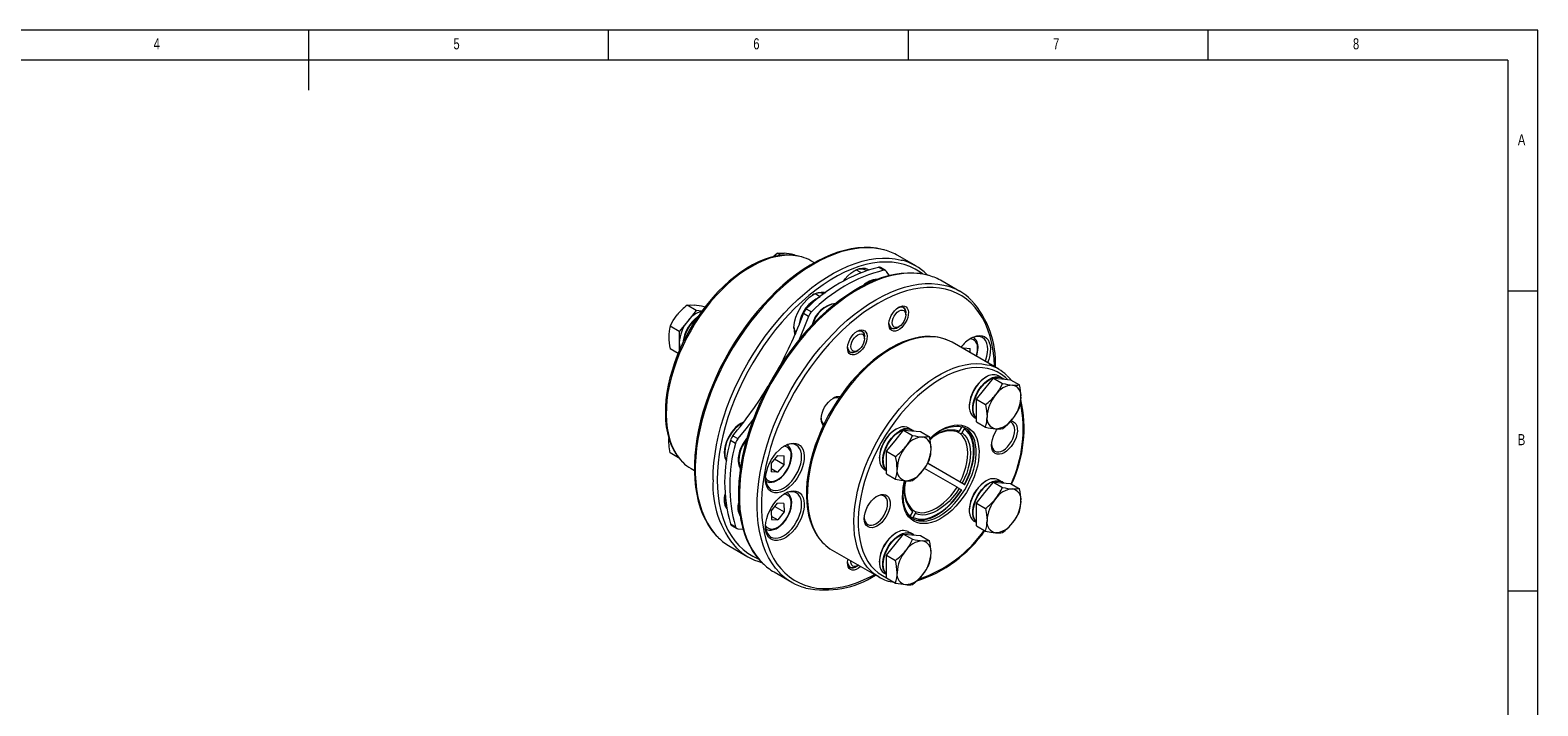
# Model space of a CAD drawing. Header units: millimetres. Extents: x 5 to 415, y 5 to 292.
# Tile 3 of 3: x 164 to 415, y 179 to 292. Entities that reach past the tile are written whole.
import ezdxf

# ---------------------------------------------------------------- set-up
doc = ezdxf.new("R2010")
doc.units = ezdxf.units.MM
doc.styles.add('SLDTEXTSTYLE0', font='TXT', dxfattribs={"width": 0.75})

msp = doc.modelspace()

# ---------------------------------------------------------------- linework, layer by layer
at = {"color": 7, "linetype": 'Continuous', "lineweight": 0}
for p, q in [((415, 292), (5, 292)), ((210, 292), (210, 282)), ((260, 287), (260, 292)), ((310, 292), (310, 287)), ((360, 287), (360, 292)), ((415, 5), (415, 292)), ((410, 287), (10, 287)), ((410, 287), (410, 60.25)), ((415, 248.5), (410, 248.5)), ((410, 198.5), (415, 198.5))]:
    msp.add_line(p, q, dxfattribs=at)
at = {"color": 7, "linetype": 'Continuous', "lineweight": 15}
for p, q in [((287.43, 254.19), (288.14, 254.79)), ((288.75, 254.44), (288.14, 254.79)), ((291.18, 254.42), (290.97, 254.54)), ((311.25, 252.69), (308.28, 254.41)), ((294.35, 253.21), (293.78, 253.54)), ((302.12, 251.58), (301.38, 252.01)), ((305.88, 251.97), (305.03, 252.46)), ((306.22, 251.93), (305.37, 252.42)), ((306.86, 251.04), (306.37, 251.78)), ((313.27, 251.13), (313.18, 251.22)), ((318.61, 248.45), (315.64, 250.16)), ((295.34, 247.55), (294.5, 248.04)), ((274.66, 245.26), (273.14, 246.13)), ((274.66, 245.26), (273.24, 243.5)), ((275.61, 245.17), (274.66, 245.26)), ((276.09, 245.81), (275.97, 245.88)), ((293.37, 244.27), (292.52, 244.76)), ((293.01, 245.52), (293.86, 245.03)), ((309.61, 244.53), (309.61, 244.86)), ((271.83, 241.74), (270.31, 242.62)), ((273.24, 243.5), (271.83, 241.74)), ((271.83, 241.74), (271.83, 239.86)), ((291, 241.97), (291.35, 241.77)), ((308.19, 242.41), (308.48, 242.57)), ((271.83, 239.86), (271.83, 238.56)), ((302.72, 240.55), (302.72, 240.88)), ((325.09, 235.47), (317.31, 239.96)), ((319.29, 239.04), (319.17, 238.89)), ((319.29, 239.04), (320.35, 238.95)), ((320.35, 238.2), (320.35, 238.95)), ((320.83, 240.78), (320.83, 240.78)), ((271.63, 238.09), (270.31, 238.84)), ((301.31, 238.43), (301.59, 238.59)), ((322.8, 232.21), (324.21, 233.97)), ((324.21, 233.97), (325.73, 233.1)), ((324.21, 233.97), (325.63, 233.84)), ((325.58, 234.03), (325.01, 234.36)), ((325.58, 234.03), (325.61, 234.01)), ((325.63, 233.84), (327.04, 233.72)), ((325.95, 233.81), (325.65, 233.99)), ((321.38, 230.45), (322.8, 232.21)), ((327.04, 233.72), (328.56, 232.84)), ((321.38, 230.45), (322.9, 229.58)), ((321.38, 228.57), (321.38, 230.45)), ((321.01, 227.43), (321.38, 227.21)), ((321.38, 226.68), (321.38, 228.57)), ((321.38, 226.68), (322.9, 225.81)), ((280.75, 224.38), (281.6, 223.89)), ((307.8, 223.55), (309.21, 225.31)), ((309.21, 225.31), (310.73, 224.44)), ((309.21, 225.31), (310.63, 225.18)), ((310.58, 225.37), (310.01, 225.7)), ((310.63, 225.18), (312.04, 225.06)), ((310.95, 225.16), (310.65, 225.33)), ((312.04, 225.06), (313.56, 224.18)), ((318.64, 224.74), (318.15, 225.02)), ((318.88, 225.81), (318.5, 225.16)), ((319, 224.87), (319.38, 225.52)), ((319.86, 225.42), (320.02, 225.23)), ((271.7, 220.72), (270.31, 221.52)), ((281.19, 223.09), (280.34, 223.58)), ((289.76, 222.85), (289.76, 222.85)), ((306.38, 221.79), (307.8, 223.55)), ((306.38, 221.79), (307.9, 220.92)), ((306.38, 219.91), (306.38, 221.79)), ((273.78, 218.9), (274.35, 218.57)), ((281.92, 219.1), (282, 218.94)), ((288.23, 221.11), (287.17, 219.79)), ((287.17, 219.79), (287.17, 218.38)), ((287.17, 218.89), (288.23, 218.28)), ((287.73, 220.5), (289.29, 219.6)), ((288.23, 221.11), (289.29, 221.01)), ((289.29, 219.6), (288.23, 218.28)), ((289.29, 219.6), (289.29, 221.01)), ((306.01, 218.77), (306.38, 218.55)), ((306.38, 218.02), (306.38, 219.91)), ((318.14, 215.81), (312.7, 218.94)), ((319.35, 216.26), (313.23, 219.79)), ((313.23, 219.79), (318.64, 216.67)), ((286.26, 216.79), (286.27, 216.79)), ((288.23, 218.28), (287.17, 218.38)), ((306.38, 218.02), (307.9, 217.15)), ((319.38, 216.25), (319, 216.46)), ((322.8, 214.89), (324.21, 216.65)), ((324.21, 216.65), (325.73, 215.77)), ((324.21, 216.65), (325.63, 216.52)), ((325.58, 216.71), (325.01, 217.04)), ((325.58, 216.71), (325.61, 216.69)), ((325.63, 216.52), (327.04, 216.4)), ((325.95, 216.49), (325.65, 216.67)), ((327.04, 216.4), (328.56, 215.52)), ((289.3, 214.66), (289.26, 214.66)), ((289.76, 214.9), (289.76, 214.9)), ((289.76, 214.9), (289.8, 214.88)), ((318.5, 215.6), (318.88, 215.38)), ((321.38, 213.13), (322.8, 214.89)), ((279.59, 212.49), (279.71, 212.25)), ((287.15, 211.79), (288.19, 213.14)), ((287.15, 211.79), (287.18, 210.4)), ((287.76, 212.58), (289.3, 211.69)), ((289.27, 213.09), (288.19, 213.14)), ((289.3, 211.69), (288.26, 210.35)), ((289.27, 213.09), (289.3, 211.69)), ((309.94, 211.38), (310.34, 211.03)), ((310.72, 211.68), (310.34, 211.03)), ((310.66, 212.06), (311.16, 211.77)), ((310.84, 210.74), (311.22, 211.39)), ((321.38, 211.24), (321.38, 213.13)), ((321.38, 213.13), (322.9, 212.26)), ((321.38, 209.36), (321.38, 211.24)), ((280.34, 209.7), (281.19, 209.21)), ((280.55, 209.42), (281.4, 208.93)), ((281.6, 208.88), (282.5, 208.82)), ((286.26, 208.84), (286.27, 208.83)), ((287.17, 210.98), (288.26, 210.35)), ((287.18, 210.4), (288.26, 210.35)), ((310.34, 211.03), (310.3, 210.97)), ((321.01, 210.11), (321.38, 209.89)), ((321.38, 209.36), (322.9, 208.48)), ((306.38, 204.47), (307.8, 206.23)), ((307.8, 206.23), (309.21, 207.99)), ((309.21, 207.99), (310.73, 207.11)), ((309.21, 207.99), (310.63, 207.86)), ((310.58, 208.05), (310.01, 208.38)), ((310.58, 208.05), (310.61, 208.03)), ((310.63, 207.86), (312.04, 207.74)), ((310.95, 207.83), (310.65, 208.01)), ((312.04, 207.74), (313.56, 206.86)), ((280.29, 205.91), (283.26, 204.19)), ((297.31, 205.32), (305.09, 200.83)), ((306.38, 204.47), (307.9, 203.6)), ((306.38, 202.59), (306.38, 204.47)), ((287.64, 201.66), (290.61, 199.95)), ((300.46, 203.37), (300.46, 203.5)), ((301.31, 202.56), (301.59, 202.72)), ((306.01, 201.45), (306.38, 201.23)), ((306.38, 200.7), (306.38, 202.59)), ((305.69, 201.06), (306.38, 200.71)), ((306.38, 200.7), (307.9, 199.82))]:
    msp.add_line(p, q, dxfattribs=at)
at = {"color": 7, "linetype": 'Continuous', "lineweight": 15, "flags": 128}
for points in [[(292.17, 254.21), (291.47, 254.38), (290.63, 254.49), (289.75, 254.52), (288.85, 254.46), (287.92, 254.31), (286.97, 254.07), (286, 253.75), (285.03, 253.35), (284.05, 252.86), (283.07, 252.3), (282.09, 251.66), (281.13, 250.95), (280.17, 250.17), (279.24, 249.32), (278.32, 248.41), (277.43, 247.45), (276.57, 246.43), (275.75, 245.37), (274.96, 244.26), (274.21, 243.12), (273.6, 242.1)], [(292.25, 254.19), (291.61, 254.34), (290.74, 254.45), (289.84, 254.47), (288.9, 254.4), (287.93, 254.23), (286.95, 253.96), (285.94, 253.61), (284.93, 253.16), (283.91, 252.62), (282.89, 252), (281.87, 251.3), (280.87, 250.52), (279.88, 249.66), (278.91, 248.73), (277.96, 247.74), (277.05, 246.69), (276.17, 245.58), (275.33, 244.43), (274.53, 243.23), (273.78, 241.99)], [(306.01, 255.35), (305.66, 255.45), (304.69, 255.64), (303.69, 255.74), (302.65, 255.76), (301.59, 255.69), (300.5, 255.53), (299.39, 255.29), (298.26, 254.96), (297.12, 254.55), (295.97, 254.05), (294.81, 253.48), (293.66, 252.82), (292.5, 252.09), (291.36, 251.29), (290.22, 250.41), (289.1, 249.47), (287.99, 248.46), (286.91, 247.39), (285.85, 246.27), (284.82, 245.09), (283.82, 243.86), (282.86, 242.58), (281.93, 241.27), (281.05, 239.91), (280.21, 238.53), (279.41, 237.11), (278.67, 235.68), (277.98, 234.22), (277.34, 232.75), (276.76, 231.27), (276.24, 229.79), (275.78, 228.31), (275.38, 226.84), (275.04, 225.37), (274.77, 223.92), (274.56, 222.5), (274.42, 221.09), (274.35, 219.72), (274.34, 218.38), (274.41, 217.08), (274.54, 215.82), (274.73, 214.61), (275, 213.46), (275.33, 212.35), (275.72, 211.31), (276.18, 210.33), (276.7, 209.42), (277.28, 208.58), (277.92, 207.82), (278.3, 207.44)], [(306.09, 255.32), (305.38, 255.5), (304.36, 255.65), (303.3, 255.72), (302.21, 255.68), (301.09, 255.55), (299.94, 255.33), (298.77, 255.02), (297.59, 254.61), (296.39, 254.11), (295.19, 253.52), (293.98, 252.84), (292.78, 252.08), (291.58, 251.24), (290.38, 250.32), (289.21, 249.32), (288.05, 248.26), (286.92, 247.12), (285.81, 245.93), (284.74, 244.67), (283.7, 243.36), (282.7, 242), (281.74, 240.6), (280.83, 239.16), (279.97, 237.68), (279.16, 236.18), (278.41, 234.65), (277.72, 233.11), (277.09, 231.56), (276.52, 230), (276.02, 228.44), (275.59, 226.89), (275.23, 225.35), (274.94, 223.83), (274.72, 222.33), (274.57, 220.86), (274.49, 219.43), (274.49, 218.03), (274.57, 216.68), (274.72, 215.39), (274.94, 214.14), (275.23, 212.96), (275.59, 211.84), (276.02, 210.78), (276.52, 209.8), (277.09, 208.9), (277.72, 208.07), (278.36, 207.38)], [(277.46, 217.01), (277.49, 218.43), (277.6, 219.88), (277.79, 221.36), (278.04, 222.87), (278.37, 224.4), (278.77, 225.95), (279.23, 227.51), (279.77, 229.07), (280.37, 230.62), (281.03, 232.17), (281.75, 233.71), (282.53, 235.22), (283.36, 236.71), (284.25, 238.17), (285.18, 239.59), (286.16, 240.97), (287.18, 242.31), (288.24, 243.59), (289.33, 244.82), (290.45, 245.98), (291.6, 247.09), (292.76, 248.12), (293.95, 249.08), (295.14, 249.96), (296.35, 250.76), (297.56, 251.48), (298.76, 252.11), (299.96, 252.65), (301.15, 253.11), (302.33, 253.47), (303.49, 253.74), (304.62, 253.92), (305.73, 254), (306.8, 253.98), (307.84, 253.87), (308.84, 253.67), (308.98, 253.63)], [(288.14, 254.79), (288.65, 254.84), (289.3, 254.81)], [(312.38, 251.37), (311.98, 251.66), (311.14, 252.17), (310.26, 252.59), (309.33, 252.92), (308.35, 253.16), (307.33, 253.3), (306.28, 253.34), (305.19, 253.29), (304.07, 253.15), (302.93, 252.91), (301.77, 252.57), (300.59, 252.15), (299.4, 251.63), (298.21, 251.03), (297.01, 250.34), (295.81, 249.56), (294.63, 248.7), (293.45, 247.77), (292.29, 246.76), (291.15, 245.68), (290.03, 244.54), (288.94, 243.33), (287.89, 242.07), (286.87, 240.76), (285.89, 239.39), (284.96, 237.99), (284.07, 236.54), (283.24, 235.07), (282.46, 233.57), (281.74, 232.05), (281.08, 230.51), (280.48, 228.97), (279.94, 227.42), (279.48, 225.88), (279.08, 224.35), (278.75, 222.83), (278.49, 221.33), (278.31, 219.86), (278.2, 218.42), (278.16, 217.01)], [(313.39, 251.09), (312.93, 251.22), (311.96, 251.4), (310.95, 251.5), (309.91, 251.51), (308.85, 251.43), (307.75, 251.27), (306.64, 251.02), (305.51, 250.68), (304.37, 250.26), (303.22, 249.76), (302.07, 249.18), (300.91, 248.52), (299.76, 247.78), (298.61, 246.97), (297.47, 246.09), (296.35, 245.14), (295.25, 244.13), (294.17, 243.05), (293.11, 241.92), (292.08, 240.74), (291.09, 239.5), (290.13, 238.22), (289.21, 236.9), (288.33, 235.55), (287.49, 234.16), (286.7, 232.74), (285.96, 231.3), (285.28, 229.85), (284.64, 228.38), (284.07, 226.9), (283.55, 225.42), (283.09, 223.94), (282.7, 222.46), (282.37, 221), (282.1, 219.55), (281.9, 218.13), (281.77, 216.73), (281.7, 215.35), (281.7, 214.02), (281.77, 212.72), (281.9, 211.47), (282.11, 210.26), (282.38, 209.11), (282.71, 208.01), (283.11, 206.98), (283.58, 206.01), (284.1, 205.1), (284.69, 204.27), (285.33, 203.51), (285.63, 203.22)], [(313.47, 251.07), (313.47, 251.07), (312.48, 251.3), (311.45, 251.43), (310.38, 251.47), (309.28, 251.41), (308.16, 251.26), (307.01, 251.02), (305.83, 250.68), (304.65, 250.24), (303.45, 249.72), (302.24, 249.11), (301.03, 248.41), (299.83, 247.63), (298.63, 246.77), (297.44, 245.83), (296.27, 244.82), (295.12, 243.74), (293.99, 242.59), (292.89, 241.37), (291.83, 240.1), (290.8, 238.78), (289.81, 237.41), (288.86, 236), (287.96, 234.55), (287.11, 233.06), (286.32, 231.56), (285.59, 230.03), (284.91, 228.48), (284.29, 226.92), (283.74, 225.37), (283.26, 223.81), (282.85, 222.26), (282.5, 220.72), (282.23, 219.21), (282.03, 217.72), (281.9, 216.26), (281.84, 214.83), (281.86, 213.45), (281.95, 212.11), (282.12, 210.82), (282.36, 209.59), (282.66, 208.42), (283.04, 207.32), (283.49, 206.29), (284.01, 205.32), (284.59, 204.44), (285.24, 203.63), (285.69, 203.16)], [(299.26, 250.22), (299.51, 250.54), (299.96, 251.03), (300.44, 251.46), (300.93, 251.8), (301.42, 252.07), (301.9, 252.24), (302.37, 252.31), (302.8, 252.29), (303.19, 252.17), (303.42, 252.04)], [(304.61, 247.06), (305.82, 247.71), (307.02, 248.28), (308.21, 248.76), (309.39, 249.14), (310.55, 249.44), (311.69, 249.64), (312.81, 249.74), (313.89, 249.75), (314.94, 249.66), (315.95, 249.48), (316.36, 249.38)], [(324.4, 235.86), (324.4, 235.9), (324.32, 237.24), (324.18, 238.53), (323.96, 239.76), (323.66, 240.93), (323.3, 242.04), (322.87, 243.08), (322.37, 244.05), (321.8, 244.94), (321.17, 245.75), (320.48, 246.48), (319.73, 247.13), (318.92, 247.68), (318.06, 248.15), (317.15, 248.52), (316.2, 248.81), (315.2, 248.99), (314.16, 249.09), (313.09, 249.08), (311.99, 248.99), (310.86, 248.79), (309.7, 248.51), (308.53, 248.13), (307.35, 247.66), (306.16, 247.1), (304.96, 246.45)], [(288.72, 201.38), (288.56, 201.55), (287.88, 202.31), (287.26, 203.16), (286.71, 204.08), (286.23, 205.08), (285.82, 206.15), (285.47, 207.29), (285.2, 208.49), (285, 209.75), (284.87, 211.06), (284.81, 212.42), (284.83, 213.82), (284.92, 215.27), (285.09, 216.74), (285.33, 218.25), (285.63, 219.78), (286.01, 221.32), (286.46, 222.87), (286.98, 224.43), (287.56, 225.99), (288.21, 227.54), (288.92, 229.08), (289.68, 230.6), (290.5, 232.1), (291.38, 233.56), (292.3, 235), (293.27, 236.39), (294.28, 237.73), (295.33, 239.03), (296.41, 240.27), (297.52, 241.45), (298.66, 242.57), (299.83, 243.62), (301.01, 244.6), (302.2, 245.5), (303.4, 246.32), (304.61, 247.06)], [(304.96, 246.45), (303.76, 245.71), (302.57, 244.9), (301.39, 244), (300.22, 243.03), (299.07, 241.99), (297.94, 240.88), (296.83, 239.7), (295.76, 238.46), (294.73, 237.17), (293.73, 235.83), (292.77, 234.45), (291.86, 233.02), (291, 231.56), (290.19, 230.08), (289.44, 228.57), (288.75, 227.04), (288.12, 225.5), (287.56, 223.95), (287.05, 222.41), (286.62, 220.87), (286.26, 219.34), (285.97, 217.83), (285.75, 216.34), (285.6, 214.89), (285.53, 213.46), (285.53, 212.08), (285.6, 210.74), (285.75, 209.45), (285.97, 208.22), (286.26, 207.05), (286.62, 205.94), (287.05, 204.9), (287.56, 203.93), (288.12, 203.04), (288.75, 202.23), (289.44, 201.5), (290.19, 200.86), (291, 200.3), (291.86, 199.83), (292.77, 199.46), (293.73, 199.18), (294.73, 198.99), (295.76, 198.9), (296.83, 198.9), (297.94, 199), (299.07, 199.19), (300.22, 199.48), (301.39, 199.86), (302.57, 200.33), (303.76, 200.89), (304.4, 201.22)], [(290.95, 242.33), (290.98, 242.92), (291.1, 243.54), (291.28, 244.17), (291.53, 244.8), (291.85, 245.42), (292.21, 246.01), (292.63, 246.56), (293.08, 247.05), (293.55, 247.48), (294.04, 247.83), (294.53, 248.09), (295.02, 248.26), (295.48, 248.34), (295.91, 248.31), (296.22, 248.23)], [(270.31, 242.62), (270.82, 243.58), (271.47, 244.52)], [(273.14, 246.13), (273.65, 246.18), (274.3, 246.15)], [(293.37, 244.27), (292.61, 242.29), (291.83, 240.41)], [(308.41, 245.79), (308.76, 245.95), (309.09, 246.02), (309.39, 245.98), (309.64, 245.85), (309.84, 245.63), (309.97, 245.32), (310.03, 244.96), (310.01, 244.54), (309.92, 244.09), (309.75, 243.64), (309.52, 243.2), (309.24, 242.79), (308.92, 242.44), (308.58, 242.15), (308.23, 241.95), (307.89, 241.84), (307.57, 241.82), (307.29, 241.91), (307.06, 242.09), (306.89, 242.35), (306.8, 242.69), (306.78, 243.08), (306.84, 243.51), (306.97, 243.97), (307.17, 244.42), (307.42, 244.84), (307.72, 245.23), (308.06, 245.55), (308.41, 245.79)], [(307.34, 243.22), (307.38, 243.58), (307.5, 243.96), (307.68, 244.34), (307.91, 244.68), (308.18, 244.97), (308.48, 245.18), (308.77, 245.31), (309.04, 245.33), (309.28, 245.26), (309.46, 245.09), (309.57, 244.84), (309.61, 244.53), (309.57, 244.17), (309.46, 243.79), (309.28, 243.41), (309.04, 243.07), (308.77, 242.78), (308.48, 242.57), (308.18, 242.44), (307.91, 242.42), (307.68, 242.49), (307.5, 242.66), (307.38, 242.91), (307.34, 243.22)], [(308.3, 245.73), (308.6, 245.84), (308.9, 245.86), (309.16, 245.79), (309.37, 245.62), (309.52, 245.36), (309.6, 245.04), (309.61, 244.86)], [(309.61, 244.86), (309.59, 245.13), (309.49, 245.44), (309.33, 245.67), (309.1, 245.81), (308.83, 245.86), (308.52, 245.82), (308.3, 245.73)], [(273.6, 242.1), (273.24, 241.47), (272.61, 240.26), (272.03, 239.03), (271.5, 237.78), (271.03, 236.53), (270.62, 235.28), (270.27, 234.03), (269.98, 232.79), (269.76, 231.57), (269.61, 230.36), (269.52, 229.19), (269.5, 228.05), (269.54, 226.94), (269.66, 225.87), (269.84, 224.86), (270.09, 223.89), (270.41, 222.99), (270.79, 222.15), (271.23, 221.37), (271.74, 220.67), (272.3, 220.04), (272.34, 220.01)], [(273.78, 241.99), (273.09, 240.73), (272.45, 239.44), (271.87, 238.13), (271.35, 236.82), (270.89, 235.5), (270.51, 234.19), (270.19, 232.88), (269.94, 231.6), (269.77, 230.33), (269.67, 229.1), (269.64, 227.91), (269.69, 226.76), (269.81, 225.65), (270, 224.61), (270.26, 223.62), (270.6, 222.7), (271, 221.85), (271.47, 221.07), (272.01, 220.38), (272.4, 219.95)], [(301.52, 241.82), (301.87, 241.98), (302.2, 242.04), (302.5, 242), (302.76, 241.87), (302.96, 241.65), (303.09, 241.35), (303.14, 240.98), (303.12, 240.56), (303.03, 240.12), (302.86, 239.66), (302.64, 239.22), (302.36, 238.82), (302.04, 238.46), (301.69, 238.18), (301.34, 237.97), (301, 237.86), (300.68, 237.85), (300.4, 237.93), (300.17, 238.11), (300.01, 238.37), (299.91, 238.71), (299.89, 239.1), (299.95, 239.54), (300.08, 239.99), (300.28, 240.44), (300.53, 240.87), (300.84, 241.25), (301.17, 241.57), (301.52, 241.82)], [(301.41, 241.75), (301.71, 241.86), (302.01, 241.89), (302.28, 241.81), (302.49, 241.64), (302.64, 241.39), (302.71, 241.06), (302.72, 240.88)], [(302.72, 240.88), (302.7, 241.15), (302.6, 241.46), (302.44, 241.69), (302.22, 241.84), (301.94, 241.89), (301.63, 241.84), (301.41, 241.75)], [(308.19, 242.41), (307.95, 242.29), (307.63, 242.22), (307.35, 242.24), (307.11, 242.36), (306.93, 242.58), (306.82, 242.87), (306.78, 243.11)], [(306.78, 243.11), (306.84, 242.79), (306.97, 242.52), (307.16, 242.32), (307.42, 242.23), (307.71, 242.23), (308.03, 242.32), (308.19, 242.41)], [(317.31, 239.96), (316.92, 240.17), (316.17, 240.49), (315.38, 240.72), (314.55, 240.87), (313.69, 240.94), (312.8, 240.91), (311.88, 240.81), (310.94, 240.61), (309.99, 240.33), (309.02, 239.97), (308.04, 239.52), (307.06, 238.99), (306.08, 238.39), (305.11, 237.71), (304.15, 236.96), (303.2, 236.15), (302.27, 235.27), (301.37, 234.33), (300.5, 233.34), (299.66, 232.29), (298.85, 231.21), (298.08, 230.08), (297.36, 228.92), (296.68, 227.73), (296.05, 226.51), (295.48, 225.28), (294.96, 224.03), (294.5, 222.78), (294.09, 221.53), (293.75, 220.28), (293.47, 219.04), (293.26, 217.82), (293.11, 216.62), (293.03, 215.45), (293.02, 214.31), (293.08, 213.21), (293.2, 212.15), (293.4, 211.14), (293.65, 210.19), (293.98, 209.29), (294.37, 208.46), (294.82, 207.69), (295.34, 207), (295.9, 206.39)], [(317.31, 239.96), (316.56, 240.33), (315.76, 240.61), (314.92, 240.79), (314.04, 240.89), (313.13, 240.88), (312.18, 240.78), (311.21, 240.59), (310.22, 240.3), (309.22, 239.92), (308.2, 239.45), (307.18, 238.89), (306.16, 238.25), (305.15, 237.53), (304.14, 236.73), (303.16, 235.85), (302.19, 234.91), (301.25, 233.9), (300.35, 232.84), (299.48, 231.72), (298.65, 230.55), (297.86, 229.34), (297.13, 228.1), (296.45, 226.83), (295.82, 225.53), (295.26, 224.23), (294.75, 222.91), (294.32, 221.59), (293.95, 220.28), (293.65, 218.98), (293.42, 217.7), (293.26, 216.44), (293.18, 215.22), (293.17, 214.03), (293.24, 212.89), (293.37, 211.81), (293.58, 210.77), (293.87, 209.8), (294.22, 208.9), (294.64, 208.07), (295.12, 207.31), (295.67, 206.64), (295.96, 206.34)], [(301.31, 238.43), (301.06, 238.31), (300.75, 238.24), (300.46, 238.27), (300.22, 238.39), (300.04, 238.6), (299.93, 238.89), (299.9, 239.13)], [(299.9, 239.13), (299.95, 238.81), (300.08, 238.54), (300.28, 238.35), (300.53, 238.25), (300.82, 238.25), (301.14, 238.35), (301.31, 238.43)], [(300.46, 239.25), (300.5, 239.61), (300.61, 239.99), (300.79, 240.36), (301.02, 240.7), (301.3, 240.99), (301.59, 241.21), (301.88, 241.33), (302.15, 241.36), (302.39, 241.29), (302.57, 241.12), (302.68, 240.87), (302.72, 240.55), (302.68, 240.19), (302.57, 239.81), (302.39, 239.44), (302.15, 239.09), (301.88, 238.81), (301.59, 238.59), (301.3, 238.47), (301.02, 238.44), (300.79, 238.51), (300.61, 238.68), (300.5, 238.93), (300.46, 239.25)], [(322.86, 236.75), (322.96, 237.03), (323.14, 237.64), (323.25, 238.23), (323.29, 238.79), (323.25, 239.31), (323.14, 239.78), (322.96, 240.18), (322.71, 240.5), (322.41, 240.74), (322.05, 240.88), (321.65, 240.94), (321.21, 240.89), (320.75, 240.76), (320.39, 240.59)], [(320.49, 240.65), (320.99, 240.89), (321.47, 241.04), (321.92, 241.09), (322.35, 241.04), (322.73, 240.9), (323.05, 240.66), (323.32, 240.34), (323.52, 239.94), (323.65, 239.47), (323.71, 238.93), (323.69, 238.35), (323.6, 237.74), (323.43, 237.11), (323.22, 236.54)], [(305.09, 200.83), (304.39, 201.29), (303.75, 201.84), (303.17, 202.47), (302.65, 203.19), (302.2, 203.98), (301.81, 204.85), (301.49, 205.79), (301.25, 206.79), (301.07, 207.85), (300.97, 208.97), (300.94, 210.13), (300.99, 211.34), (301.11, 212.58), (301.3, 213.84), (301.57, 215.14), (301.9, 216.44), (302.31, 217.76), (302.78, 219.08), (303.31, 220.39), (303.91, 221.69), (304.56, 222.98), (305.27, 224.23), (306.03, 225.46), (306.84, 226.65), (307.69, 227.79), (308.57, 228.89), (309.5, 229.92), (310.45, 230.9), (311.43, 231.81), (312.42, 232.65), (313.43, 233.41), (314.45, 234.09), (315.47, 234.69), (316.49, 235.21), (317.5, 235.63), (318.5, 235.97), (319.48, 236.21), (320.44, 236.35), (321.37, 236.41), (322.27, 236.36), (323.13, 236.22), (323.49, 236.13)], [(326.58, 233.76), (326.21, 234.1), (325.54, 234.61), (324.82, 235.03), (324.05, 235.35), (323.23, 235.58), (322.37, 235.71), (321.47, 235.74), (320.54, 235.68), (319.58, 235.52), (318.6, 235.27), (317.6, 234.91), (316.58, 234.47), (315.57, 233.94), (314.55, 233.32), (313.53, 232.61), (312.53, 231.83), (311.54, 230.97), (310.58, 230.04), (309.64, 229.04), (308.73, 227.98), (307.86, 226.87), (307.03, 225.71), (306.24, 224.5), (305.51, 223.26), (304.83, 221.99), (304.21, 220.7), (303.65, 219.39), (303.15, 218.08), (302.73, 216.76), (302.37, 215.46), (302.08, 214.16), (301.86, 212.89), (301.72, 211.64), (301.66, 210.43), (301.67, 209.26), (301.75, 208.13), (301.91, 207.06), (302.14, 206.05), (302.45, 205.11), (302.83, 204.23), (303.27, 203.43), (303.78, 202.71), (304.36, 202.07), (305, 201.52), (305.69, 201.06), (305.69, 201.06)], [(323.01, 234.16), (322.54, 233.85), (322.09, 233.45), (321.66, 232.99), (321.27, 232.47), (320.93, 231.9), (320.64, 231.31), (320.42, 230.71), (320.27, 230.11), (320.19, 229.54), (320.19, 229), (320.27, 228.51), (320.42, 228.09), (320.64, 227.74), (320.93, 227.48), (321.01, 227.43)], [(321.38, 227.24), (321.21, 227.41), (320.99, 227.76), (320.83, 228.18), (320.76, 228.67), (320.76, 229.21), (320.83, 229.79), (320.99, 230.38), (321.21, 230.99), (321.5, 231.58), (321.84, 232.14), (322.23, 232.66), (322.66, 233.13), (323.11, 233.52), (323.58, 233.83), (324.04, 234.06), (324.49, 234.19), (324.92, 234.22), (325.31, 234.15), (325.58, 234.03)], [(321.38, 227.26), (321.24, 227.42), (321.03, 227.78), (320.89, 228.22), (320.82, 228.72), (320.84, 229.26), (320.93, 229.84), (321.09, 230.44), (321.32, 231.04), (321.62, 231.63), (321.97, 232.19), (322.37, 232.7), (322.8, 233.16), (323.26, 233.54), (323.72, 233.84), (324.19, 234.04), (324.64, 234.16), (325.06, 234.17), (325.44, 234.08), (325.65, 233.99)], [(327.16, 233.65), (327.06, 233.79), (326.51, 234.38)], [(325.73, 233.1), (325.22, 232.13), (324.57, 231.19)], [(295.84, 226.07), (295.82, 226.1), (295.63, 226.39), (295.52, 226.76), (295.48, 227.18), (295.52, 227.65), (295.63, 228.14), (295.82, 228.64), (296.06, 229.13), (296.36, 229.59), (296.7, 230), (297.08, 230.34), (297.46, 230.61)], [(322.9, 229.58), (323.08, 228.55), (323.15, 227.55)], [(328.56, 229.07), (328.74, 229.89), (328.81, 230.81)], [(282.57, 226.66), (282.52, 226.64), (282.08, 226.42), (281.64, 226.12), (281.22, 225.75), (280.82, 225.33), (280.45, 224.85), (280.13, 224.33), (279.85, 223.79), (279.62, 223.23), (279.46, 222.67), (279.36, 222.12), (279.33, 221.59), (279.36, 221.12), (279.39, 220.99), (279.44, 220.76), (279.61, 220.35), (279.7, 220.21)], [(284.2, 227.19), (282.94, 225.54), (281.6, 223.89)], [(324.46, 221.81), (324.75, 221.7), (325.09, 221.68), (325.45, 221.77), (325.83, 221.94), (326.21, 222.21), (326.58, 222.54), (326.91, 222.95), (327.21, 223.39), (327.45, 223.87), (327.63, 224.37), (327.74, 224.85), (327.78, 225.31), (327.74, 225.73), (327.63, 226.09), (327.45, 226.37), (327.21, 226.57), (326.92, 226.68)], [(327.08, 226.85), (327.08, 226.85), (327.42, 226.78), (327.71, 226.61), (327.94, 226.35), (328.1, 226.01), (328.19, 225.6), (328.2, 225.13), (328.13, 224.62), (327.99, 224.1), (327.77, 223.57), (327.5, 223.06), (327.17, 222.59), (326.8, 222.17), (326.4, 221.82), (325.99, 221.55), (325.59, 221.37), (325.2, 221.29), (324.84, 221.31), (324.52, 221.42), (324.52, 221.42)], [(325.73, 225.55), (326.6, 226.31), (327.39, 227.17)], [(270.06, 223.55), (270.06, 223.69), (270.08, 223.92)], [(283.11, 223.99), (283.06, 223.93), (282.7, 223.44), (282.38, 222.92), (282.11, 222.37), (281.89, 221.81), (281.74, 221.25), (281.65, 220.7), (281.64, 220.18), (281.69, 219.69), (281.81, 219.27), (281.84, 219.19), (281.95, 218.97), (282.01, 218.89)], [(310.01, 225.7), (309.75, 225.81), (309.36, 225.88), (308.93, 225.85), (308.48, 225.72), (308.01, 225.5), (307.54, 225.19), (307.09, 224.79), (306.66, 224.33), (306.27, 223.81), (305.93, 223.24), (305.64, 222.65), (305.42, 222.05), (305.27, 221.45), (305.19, 220.88), (305.19, 220.34), (305.27, 219.85), (305.42, 219.43), (305.64, 219.08), (305.93, 218.82), (306.01, 218.77)], [(306.38, 218.58), (306.21, 218.75), (305.99, 219.1), (305.83, 219.52), (305.76, 220.01), (305.76, 220.55), (305.83, 221.13), (305.99, 221.72), (306.21, 222.33), (306.5, 222.92), (306.84, 223.48), (307.23, 224), (307.66, 224.47), (308.11, 224.86), (308.58, 225.17)], [(305.82, 220.23), (305.86, 220.79), (305.97, 221.38), (306.16, 221.98), (306.41, 222.58), (306.73, 223.16), (307.1, 223.71), (307.51, 224.2), (307.95, 224.63), (308.41, 224.99), (308.88, 225.26), (309.34, 225.43), (309.78, 225.51), (310.19, 225.49), (310.56, 225.37), (310.65, 225.33)], [(310.73, 224.44), (310.22, 223.47), (309.57, 222.53)], [(313.6, 223.93), (314.24, 224.48), (314.92, 224.98), (315.61, 225.4), (316.3, 225.73), (316.98, 225.97), (317.64, 226.12), (318.27, 226.17), (318.87, 226.12), (319.43, 225.98), (319.95, 225.75), (320.41, 225.42), (320.81, 225.01), (321.15, 224.51), (321.42, 223.93), (321.62, 223.29), (321.75, 222.58), (321.81, 221.82), (321.79, 221.01), (321.7, 220.17), (321.53, 219.3), (321.29, 218.41), (320.99, 217.52), (320.62, 216.64), (320.18, 215.77), (319.7, 214.92), (319.16, 214.11), (318.58, 213.35), (317.96, 212.64), (317.31, 211.99), (316.64, 211.41), (315.96, 210.91), (315.27, 210.49), (314.58, 210.16), (313.9, 209.91), (313.24, 209.77), (312.61, 209.72), (312.01, 209.76), (311.45, 209.9), (310.93, 210.14), (310.93, 210.14)], [(311.75, 210.19), (311.89, 210.17), (312.48, 210.13), (313.11, 210.19), (313.76, 210.34), (314.43, 210.58), (315.1, 210.92), (315.78, 211.35), (316.45, 211.85), (317.11, 212.43), (317.74, 213.08), (318.34, 213.79), (318.91, 214.56), (319.43, 215.36), (319.89, 216.2), (320.3, 217.06), (320.65, 217.94), (320.93, 218.82), (321.14, 219.68), (321.28, 220.53), (321.35, 221.35), (321.34, 222.13), (321.25, 222.86), (321.1, 223.53), (320.87, 224.14), (320.84, 224.2)], [(313.56, 224.18), (313.05, 224.14), (312.39, 224.16)], [(318.88, 225.81), (318.35, 225.99), (318.16, 226.03)], [(318.64, 216.67), (319.03, 217.48), (319.36, 218.29), (319.61, 219.11), (319.8, 219.92), (319.91, 220.71), (319.95, 221.46), (319.91, 222.17), (319.8, 222.83), (319.61, 223.42), (319.36, 223.94), (319.03, 224.38), (318.64, 224.74)], [(318.9, 225.87), (318.89, 225.82), (318.88, 225.81)], [(319, 224.87), (319.41, 224.5), (319.75, 224.05), (320.02, 223.5), (320.22, 222.89), (320.34, 222.2), (320.38, 221.46), (320.34, 220.67), (320.22, 219.85), (320.02, 219.01), (319.75, 218.15), (319.41, 217.3), (319, 216.46)], [(319.38, 225.52), (319.41, 225.61), (319.42, 225.65)], [(319.38, 216.25), (319.8, 217.1), (320.16, 217.97), (320.45, 218.84), (320.67, 219.71), (320.82, 220.55), (320.9, 221.37), (320.9, 222.15), (320.82, 222.88), (320.67, 223.56), (320.45, 224.17), (320.16, 224.7), (319.8, 225.16), (319.38, 225.52)], [(319.43, 216.22), (319.61, 216.57), (319.99, 217.39), (320.31, 218.22), (320.58, 219.06), (320.78, 219.88), (320.92, 220.7), (320.99, 221.48), (320.99, 222.24), (320.92, 222.96), (320.79, 223.63), (320.58, 224.25), (320.31, 224.8), (320.04, 225.2)], [(324.52, 221.42), (324.26, 221.64), (324.06, 221.94), (323.94, 222.32), (323.89, 222.76), (323.92, 223.25), (324.03, 223.77), (324.2, 224.3), (324.45, 224.82), (324.75, 225.31), (324.91, 225.53)], [(270.31, 221.52), (270.13, 222.55), (270.06, 223.55)], [(289.43, 222.72), (289.92, 222.96), (290.4, 223.1), (290.86, 223.16), (291.28, 223.11), (291.66, 222.97), (291.99, 222.73), (292.26, 222.41), (292.46, 222.01), (292.59, 221.53), (292.64, 221), (292.63, 220.42), (292.53, 219.81), (292.36, 219.18), (292.13, 218.54), (291.83, 217.92), (291.48, 217.32), (291.07, 216.76), (290.63, 216.25), (290.16, 215.81), (289.68, 215.44), (289.18, 215.15), (288.7, 214.96), (288.23, 214.86), (287.78, 214.86), (287.38, 214.95), (287.03, 215.14), (286.73, 215.42), (286.49, 215.79), (286.33, 216.23), (286.23, 216.73), (286.21, 217.29), (286.27, 217.89), (286.4, 218.51), (286.6, 219.14), (286.87, 219.78), (287.2, 220.39), (287.58, 220.97), (288, 221.51), (288.46, 221.98), (288.94, 222.39), (289.43, 222.72)], [(286.21, 217.27), (286.25, 216.87), (286.36, 216.4), (286.54, 216), (286.79, 215.68), (287.09, 215.44), (287.45, 215.3), (287.85, 215.24), (288.29, 215.29), (288.75, 215.42), (289.22, 215.65), (289.69, 215.97), (290.15, 216.36), (290.58, 216.82), (290.98, 217.34), (291.34, 217.9), (291.65, 218.49), (291.89, 219.09), (292.08, 219.7), (292.19, 220.29), (292.22, 220.86), (292.19, 221.38), (292.08, 221.85), (291.89, 222.25), (291.65, 222.57), (291.34, 222.8), (290.98, 222.95), (290.58, 223), (290.15, 222.96), (289.69, 222.82), (289.32, 222.65)], [(279.44, 220.92), (279.57, 220.47), (279.7, 220.22)], [(286.21, 217.34), (286.3, 217.21), (286.55, 216.97), (286.86, 216.82), (287.22, 216.77), (287.61, 216.82), (288.02, 216.97), (288.44, 217.21), (288.85, 217.54), (289.24, 217.94), (289.59, 218.4), (289.9, 218.9), (290.15, 219.43), (290.34, 219.97), (290.45, 220.5), (290.49, 221)], [(286.22, 216.82), (286.51, 216.68), (286.87, 216.6), (287.25, 216.61), (287.65, 216.71), (288.07, 216.89), (288.48, 217.15), (288.89, 217.49), (289.26, 217.88), (289.61, 218.33), (289.91, 218.81), (290.17, 219.32), (290.37, 219.85), (290.5, 220.37), (290.57, 220.89), (290.58, 221.12)], [(278.16, 217.01), (278.2, 215.65), (278.31, 214.34), (278.49, 213.08), (278.75, 211.87), (279.08, 210.73), (279.48, 209.66), (279.94, 208.65), (280.48, 207.72), (281.08, 206.87), (281.74, 206.1), (282.46, 205.41), (283.24, 204.81), (284.07, 204.3), (284.96, 203.88), (285.03, 203.85)], [(307.9, 217.15), (308.78, 216.98), (309.57, 216.87)], [(310.93, 210.14), (310.47, 210.47), (310.07, 210.88), (309.73, 211.38), (309.46, 211.95), (309.26, 212.6), (309.13, 213.3), (309.07, 214.07), (309.09, 214.87), (309.18, 215.72), (309.35, 216.59), (309.42, 216.89)], [(310.87, 210.52), (310.66, 210.66), (310.27, 210.99), (309.94, 211.4), (309.66, 211.88), (309.44, 212.43), (309.28, 213.03), (309.19, 213.69), (309.15, 214.4), (309.19, 215.15), (309.29, 215.93), (309.45, 216.73), (309.5, 216.92)], [(310.73, 216.89), (311.6, 217.65), (312.39, 218.51)], [(319, 216.46), (318.98, 216.47), (318.92, 216.51), (318.83, 216.56), (318.75, 216.61), (318.66, 216.66), (318.64, 216.67)], [(319.35, 216.26), (319.4, 216.23), (319.43, 216.22), (319.42, 216.22), (319.39, 216.24), (319.38, 216.25)], [(323.01, 216.84), (322.54, 216.52), (322.09, 216.13), (321.66, 215.67), (321.27, 215.15), (320.93, 214.58), (320.64, 213.99), (320.42, 213.39), (320.27, 212.79), (320.19, 212.21), (320.19, 211.67), (320.27, 211.19), (320.42, 210.76), (320.64, 210.42), (320.93, 210.16), (321.01, 210.11)], [(321.38, 209.92), (321.21, 210.09), (320.99, 210.44), (320.83, 210.86), (320.76, 211.35), (320.76, 211.89), (320.83, 212.46), (320.99, 213.06), (321.21, 213.66), (321.5, 214.26), (321.84, 214.82), (322.23, 215.34), (322.66, 215.8), (323.11, 216.2), (323.58, 216.51), (324.04, 216.74), (324.49, 216.86), (324.92, 216.89), (325.31, 216.83), (325.58, 216.71)], [(289.43, 214.76), (289.92, 215), (290.4, 215.15), (290.86, 215.2), (291.28, 215.16), (291.66, 215.01), (291.99, 214.78), (292.26, 214.46), (292.46, 214.05), (292.59, 213.58), (292.64, 213.05), (292.63, 212.47), (292.53, 211.86), (292.36, 211.22), (292.13, 210.59), (291.83, 209.96), (291.48, 209.36), (291.07, 208.8), (290.63, 208.3), (290.16, 207.85), (289.68, 207.49), (289.18, 207.2), (288.7, 207.01), (288.23, 206.91), (287.78, 206.91), (287.38, 207), (287.03, 207.19), (286.73, 207.47), (286.49, 207.83), (286.33, 208.27), (286.23, 208.78), (286.21, 209.33), (286.27, 209.93), (286.4, 210.56), (286.6, 211.19), (286.87, 211.82), (287.2, 212.44), (287.58, 213.02), (288, 213.55), (288.46, 214.03), (288.94, 214.44), (289.43, 214.76)], [(286.21, 209.32), (286.25, 208.91), (286.36, 208.45), (286.54, 208.05), (286.79, 207.73), (287.09, 207.49), (287.45, 207.34), (287.85, 207.29), (288.29, 207.33), (288.75, 207.47), (289.22, 207.7), (289.69, 208.01), (290.15, 208.41), (290.58, 208.87), (290.98, 209.38), (291.34, 209.94), (291.65, 210.53), (291.89, 211.14), (292.08, 211.75), (292.19, 212.34), (292.22, 212.91), (292.19, 213.43), (292.08, 213.89), (291.89, 214.29), (291.65, 214.61), (291.34, 214.85), (290.98, 215), (290.58, 215.05), (290.15, 215.01), (289.69, 214.87), (289.32, 214.7)], [(286.21, 209.39), (286.26, 209.31), (286.5, 209.05), (286.8, 208.89), (287.15, 208.82), (287.54, 208.86), (287.94, 208.99), (288.36, 209.21), (288.77, 209.52), (289.17, 209.91), (289.53, 210.36), (289.85, 210.85), (290.11, 211.38), (290.31, 211.92), (290.44, 212.45), (290.49, 212.96), (290.46, 213.43), (290.36, 213.84), (290.19, 214.18), (289.95, 214.43), (289.65, 214.6), (289.3, 214.66), (289.3, 214.66)], [(286.27, 208.85), (286.42, 208.75), (286.77, 208.66), (287.15, 208.65), (287.55, 208.72), (287.96, 208.88), (288.38, 209.12), (288.78, 209.44), (289.17, 209.82), (289.53, 210.26), (289.84, 210.73), (290.11, 211.24), (290.32, 211.76), (290.47, 212.29), (290.56, 212.8), (290.58, 213.3), (290.52, 213.76), (290.39, 214.17), (290.19, 214.52), (289.92, 214.79), (289.8, 214.86)], [(303.31, 209.18), (303.05, 209.39), (302.85, 209.7), (302.73, 210.07), (302.68, 210.52), (302.71, 211.01), (302.81, 211.52), (302.99, 212.05), (303.24, 212.57), (303.54, 213.07), (303.89, 213.52), (304.27, 213.9), (304.68, 214.22), (305.09, 214.44), (305.49, 214.57), (305.87, 214.6), (306.21, 214.53), (306.5, 214.37), (306.73, 214.11), (306.89, 213.76), (306.97, 213.35), (306.98, 212.88), (306.92, 212.38), (306.77, 211.85), (306.56, 211.32), (306.28, 210.81), (305.96, 210.34), (305.59, 209.92), (305.19, 209.57), (304.78, 209.3), (304.37, 209.12), (303.98, 209.04), (303.62, 209.06), (303.31, 209.18)], [(303.25, 209.56), (303.54, 209.45), (303.88, 209.44), (304.24, 209.52), (304.62, 209.7), (305, 209.96), (305.37, 210.3), (305.7, 210.7), (306, 211.15), (306.24, 211.63), (306.42, 212.12), (306.53, 212.61), (306.57, 213.07), (306.53, 213.48), (306.42, 213.84), (306.24, 214.12), (306, 214.32), (305.7, 214.43), (305.37, 214.45), (305, 214.36), (304.75, 214.26)], [(310.84, 210.74), (311.37, 210.56), (311.95, 210.48), (312.55, 210.49), (313.19, 210.6), (313.85, 210.81), (314.52, 211.11), (315.2, 211.5), (315.87, 211.98), (316.53, 212.53), (317.17, 213.15), (317.78, 213.84), (318.35, 214.59), (318.88, 215.38)], [(311, 210.43), (311.27, 210.35), (311.84, 210.3), (312.44, 210.32), (313.06, 210.44), (313.7, 210.63), (314.35, 210.92), (315.01, 211.28), (315.66, 211.72), (316.29, 212.23), (316.91, 212.81), (317.51, 213.44), (318.08, 214.13), (318.61, 214.86), (318.93, 215.35)], [(311.16, 211.77), (311.66, 211.62), (312.2, 211.55), (312.78, 211.59), (313.39, 211.72), (314.02, 211.95), (314.65, 212.28), (315.28, 212.69), (315.91, 213.18), (316.51, 213.74), (317.09, 214.38), (317.64, 215.07), (318.14, 215.81)], [(318.5, 215.6), (317.98, 214.82), (317.41, 214.1), (316.81, 213.44), (316.17, 212.85), (315.52, 212.34), (314.86, 211.91), (314.2, 211.57), (313.55, 211.33), (312.92, 211.19), (312.31, 211.16), (311.74, 211.22), (311.22, 211.39)], [(318.14, 215.81), (318.22, 215.76), (318.31, 215.71), (318.39, 215.66), (318.46, 215.62), (318.5, 215.6)], [(318.88, 215.38), (318.91, 215.36), (318.93, 215.35)], [(321.38, 209.94), (321.32, 210), (321.09, 210.33), (320.93, 210.74), (320.84, 211.22), (320.82, 211.75), (320.89, 212.32), (321.03, 212.92), (321.24, 213.52), (321.51, 214.12), (321.85, 214.69), (322.23, 215.22)], [(328.56, 215.52), (328.05, 215.48), (327.39, 215.5)], [(281.74, 212.63), (281.72, 212.11), (281.78, 211.61)], [(281.78, 211.61), (281.91, 211.17), (281.92, 211.15)], [(322.9, 212.26), (323.08, 211.23), (323.15, 210.22)], [(328.56, 211.75), (328.74, 212.57), (328.81, 213.49)], [(310.83, 210.54), (311.34, 210.31), (311.75, 210.19)], [(308.01, 208.18), (307.54, 207.86), (307.09, 207.47), (306.66, 207.01), (306.27, 206.49), (305.93, 205.92), (305.64, 205.33), (305.42, 204.73), (305.27, 204.13), (305.19, 203.55), (305.19, 203.02), (305.27, 202.53), (305.42, 202.1), (305.64, 201.76), (305.93, 201.5), (306.01, 201.45)], [(306.38, 201.26), (306.21, 201.43), (305.99, 201.78), (305.83, 202.2), (305.76, 202.69), (305.76, 203.23), (305.83, 203.8), (305.99, 204.4), (306.21, 205), (306.5, 205.6), (306.84, 206.16), (307.23, 206.68), (307.66, 207.14), (308.11, 207.54), (308.58, 207.85), (309.04, 208.08), (309.49, 208.2), (309.92, 208.24), (310.31, 208.17), (310.58, 208.05)], [(306.38, 201.28), (306.16, 201.55), (305.97, 201.94), (305.86, 202.4), (305.82, 202.91), (305.86, 203.47), (305.97, 204.06), (306.16, 204.66), (306.41, 205.26), (306.73, 205.84), (307.1, 206.39), (307.51, 206.88), (307.95, 207.31), (308.41, 207.66), (308.88, 207.93), (309.34, 208.11), (309.78, 208.19), (310.19, 208.17), (310.56, 208.05), (310.65, 208.01)], [(310.73, 207.11), (310.22, 206.15), (309.57, 205.21)], [(313.56, 206.86), (313.05, 206.82), (312.39, 206.84)], [(322.9, 208.48), (323.78, 208.32), (324.57, 208.21)], [(302.04, 202.59), (301.69, 202.3), (301.34, 202.1), (301, 201.99), (300.68, 201.97), (300.4, 202.06), (300.17, 202.24), (300.01, 202.5), (299.91, 202.84), (299.89, 203.23), (299.95, 203.67), (299.98, 203.78)], [(301.31, 202.56), (301.06, 202.44), (300.75, 202.37), (300.46, 202.39), (300.22, 202.51), (300.04, 202.73), (299.93, 203.02), (299.9, 203.26)], [(299.9, 203.26), (299.95, 202.94), (300.08, 202.67), (300.28, 202.48), (300.53, 202.38), (300.82, 202.38), (301.14, 202.47), (301.31, 202.56)], [(301.69, 202.79), (301.59, 202.72), (301.3, 202.6), (301.02, 202.57), (300.79, 202.64), (300.61, 202.81), (300.5, 203.06), (300.46, 203.37)], [(310.73, 199.57), (311.6, 200.33), (312.39, 201.19)], [(307.9, 199.82), (308.78, 199.66), (309.57, 199.55)]]:
    msp.add_lwpolyline(points, dxfattribs=at)
at = {"color": 7, "linetype": 'Continuous', "lineweight": 15}
for centre, radius, start, end in [((287.98, 241.48), 13.4, 77.1085, 84.336), ((290.38, 247.64), 6.81, 60.0804, 74.1058), ((303.54, 246.16), 9.51, 60.0638, 74.3946), ((311.47, 227.42), 25.85, 104.4206, 135.5741), ((312.32, 226.93), 25.85, 104.4206, 135.5741), ((302.08, 250.14), 2.02, 61.5687, 124.243), ((305.15, 252), 0.475, 61.5629, 103.8389), ((306, 251.54), 0.442, 32.104, 105.2072), ((306.52, 244.5), 9.46, 45.7811, 74.919), ((304.8, 247.33), 3.09, 89.6453, 138.2293), ((304.91, 247.4), 3.03, 92.3275, 133.6482), ((310.9, 241.94), 9.49, 60.0433, 74.2679), ((313.87, 240.23), 9.48, 45.5833, 74.7651), ((297.44, 242.25), 5.66, 112.8032, 172.0681), ((297.33, 242.61), 5.27, 114.4212, 150.0449), ((298.55, 241.8), 4.69, 97.4446, 167.0612), ((295.22, 246), 2.18, 69.9059, 122.4435), ((298.69, 241.77), 4.74, 99.2276, 164.6056), ((308.98, 236.52), 15.59, 357.287, 41.9926), ((279.11, 238.3), 9.85, 127.3036, 140.8309), ((278.65, 239.19), 6.27, 126.2078, 174.0492), ((278.62, 239.2), 6.19, 128.0095, 172.185), ((278.82, 239.08), 6.4, 129.1338, 170.7752), ((276.57, 241.17), 4.07, 104.813, 145.0113), ((272.98, 232.82), 13.4, 77.1085, 84.336), ((229.38, 267.75), 67.2, 331.2945, 339.9953), ((298.19, 241.82), 6.41, 150.7966, 167.4034), ((294.4, 244.08), 2, 134.0858, 160.1002), ((295.25, 243.59), 2, 134.0858, 160.1002), ((276.18, 240.88), 6.12, 163.4759, 180.0013), ((277.96, 239.57), 6.14, 140.2279, 177.3607), ((293.74, 242.48), 2.79, 180.5305, 203.5109), ((294.12, 242.26), 3.17, 178.7943, 199.0345), ((279.41, 241.01), 9.35, 180.8061, 193.3706), ((274.69, 239.81), 2.86, 179.0326, 197.9498), ((323.65, 235.46), 6.07, 121.3158, 143.1819), ((320.18, 239.16), 1.4, 350.7101, 84.0418), ((319.85, 239.26), 1.81, 353.6011, 56.6049), ((317.45, 239.01), 4.11, 340.5108, 358.9388), ((317.65, 239.07), 4, 338.5928, 359.7771), ((326.1, 229.11), 5.92, 122.2681, 178.1533), ((324.18, 232.51), 2.03, 65.9301, 125.3804), ((321.7, 229.61), 6.77, 45.4751, 74.6756), ((229.39, 267.49), 67.05, 319.9955, 328.6766), ((327.61, 229.18), 3.65, 93.4296, 146.5651), ((328.83, 246.84), 14.09, 257.286, 264.1587), ((327.9, 237.43), 4.63, 263.7503, 278.1617), ((327.07, 231.09), 1.76, 350.7481, 79.4532), ((319.76, 230.72), 9.05, 0.5947, 13.582), ((297.99, 229.52), 1.2, 64.8988, 121.8761), ((298.33, 229.34), 1.53, 79.8061, 124.2873), ((316.93, 237.41), 9.85, 307.3035, 320.831), ((329.28, 227.26), 6.14, 140.2279, 177.3607), ((307.4, 225.47), 21.77, 335.1575, 11.576), ((307.39, 225.61), 21.93, 334.8386, 12.7373), ((322.68, 231.09), 6.14, 320.2279, 357.3607), ((320.44, 232.71), 8.9, 321.4251, 335.8315), ((285.24, 221.44), 5.82, 117.7282, 185.1765), ((296.68, 227.26), 1.2, 177.9523, 235.2834), ((317.07, 227.54), 6.08, 343.4306, 0.0466), ((324.89, 227.26), 1.76, 170.7481, 259.4532), ((324.35, 229.18), 3.65, 273.4295, 326.5651), ((282.29, 223.09), 2, 139.9, 165.9139), ((283.14, 222.6), 2, 139.9, 165.9139), ((311.08, 220.46), 5.9, 121.7591, 178.2463), ((309.74, 223.58), 1.98, 65.0996, 126.2109), ((312.61, 220.52), 3.65, 93.4296, 146.5651), ((313.72, 237.5), 13.4, 257.1084, 264.3363), ((312.07, 222.43), 1.76, 350.7481, 79.4532), ((304.46, 222.02), 9.35, 0.8016, 13.3751), ((318.11, 219.98), 5.92, 80.7038, 139.3446), ((317.23, 220.4), 4.93, 75.0116, 136.7528), ((316.98, 220.66), 4.51, 74.2638, 137.6423), ((318.25, 225.28), 0.277, 246.4003, 335.2603), ((318.75, 225), 0.281, 247.291, 334.3696), ((317.98, 222.92), 3.13, 24.0359, 70.9105), ((326, 239.56), 14.1, 257.2896, 264.155), ((325.07, 230.14), 4.63, 263.7564, 278.1557), ((305.25, 216.64), 25.86, 164.4258, 195.5742), ((306.1, 216.15), 25.86, 164.4258, 195.5742), ((286.87, 220.33), 5.1, 139.3247, 193.9736), ((289.11, 221.23), 1.4, 350.7101, 84.0417), ((288.78, 221.33), 1.81, 353.6013, 56.6048), ((301.93, 228.75), 9.85, 307.3035, 320.831), ((314.28, 218.6), 6.14, 140.2279, 177.3607), ((307.68, 222.43), 6.14, 320.2279, 357.3607), ((307.69, 222.15), 6.12, 343.4763, 0.0009), ((325.24, 222.9), 1.34, 178.1023, 234.7178), ((277.2, 224.8), 6.82, 225.2702, 239.9195), ((308.03, 220.09), 2.22, 176.1933, 222.0168), ((298.8, 218.75), 9.35, 0.8061, 13.3706), ((302.03, 218.89), 6.12, 343.4759, 0.0013), ((309.89, 218.6), 1.76, 170.7481, 259.4532), ((305.44, 224.05), 8.9, 321.4251, 335.8315), ((293.24, 216.07), 15.81, 176.5703, 221.1848), ((314.55, 215.28), 5.25, 162.3955, 223.2598), ((314.14, 215.34), 4.78, 161.3581, 223.5672), ((309.35, 220.52), 3.65, 273.4295, 326.5651), ((310.06, 221.88), 5.03, 264.323, 277.5891), ((326.1, 211.79), 5.92, 122.2681, 178.1532), ((324.86, 213.79), 2.99, 74.6507, 151.4301), ((324.18, 215.19), 2.03, 65.9301, 125.3804), ((282.62, 213.73), 3.31, 164.0885, 201.0643), ((282.75, 213.64), 3.37, 167.8159, 200.1067), ((316.5, 220.53), 10.46, 307.7005, 320.434), ((329.28, 209.94), 6.14, 140.2279, 177.3607), ((317.51, 219.48), 9.01, 321.5147, 335.7419), ((327.61, 211.86), 3.65, 93.4295, 146.5651), ((328.72, 228.83), 13.4, 257.1084, 264.3363), ((327.07, 213.77), 1.76, 350.7481, 79.4532), ((319.76, 213.4), 9.05, 0.5947, 13.582), ((284.43, 212.4), 2.83, 161.8633, 210.4132), ((310.49, 211.84), 0.281, 325.6293, 52.7144), ((310.99, 211.55), 0.277, 324.7384, 53.6053), ((322.68, 213.77), 6.14, 320.2279, 357.3607), ((320.35, 215.45), 9.01, 321.5123, 335.7444), ((280.81, 209.83), 0.481, 196.4178, 238.1766), ((281.62, 209.32), 0.442, 194.784, 267.8837), ((304.02, 210.66), 1.34, 178.1024, 234.7176), ((310.57, 210.89), 0.31, 298.5046, 331.1383), ((317.07, 210.22), 6.08, 343.4306, 0.0466), ((324.89, 209.94), 1.76, 170.7481, 259.4532), ((324.35, 211.86), 3.65, 273.4296, 326.5651), ((319.33, 216.51), 10.47, 307.7042, 320.4303), ((285.07, 214.16), 9.54, 225.2899, 239.9227), ((300.71, 211.2), 6.79, 225.6631, 239.9425), ((311.1, 203.13), 5.92, 122.2681, 178.1533), ((309.18, 206.53), 2.03, 65.93, 125.3804), ((312.61, 203.2), 3.65, 93.4295, 146.5651), ((313.72, 220.17), 13.4, 257.1085, 264.3362), ((304.66, 221.23), 22.12, 287.7956, 325.0375), ((304.84, 221.21), 21.86, 288.4813, 324.765), ((312.07, 205.11), 1.76, 350.7481, 79.4532), ((303.91, 204.63), 9.9, 1.1545, 13.0222), ((325.06, 213.22), 5.03, 264.3231, 277.5891), ((288, 212.41), 9.48, 225.4023, 254.8611), ((301.93, 211.43), 9.85, 307.3035, 320.831), ((314.28, 201.28), 6.14, 140.2279, 177.3607), ((307.68, 205.11), 6.14, 320.2279, 357.3607), ((307.73, 204.82), 6.08, 343.4231, 0.0542), ((292.41, 209.9), 9.52, 225.1139, 239.9381), ((295.35, 208.16), 9.48, 225.6696, 254.7434), ((298.24, 201.36), 9.91, 1.1594, 13.0172), ((302.07, 201.56), 6.08, 343.4221, 0.0551), ((309.89, 201.28), 1.76, 170.7481, 259.4532), ((309.35, 203.2), 3.65, 273.4296, 326.5651), ((305.44, 206.73), 8.9, 321.4251, 335.8315), ((296.12, 214.23), 15.57, 258.2098, 302.768), ((308.63, 206.97), 7.09, 240.0057, 262.4812), ((310.06, 204.56), 5.03, 264.3232, 277.589)]:
    msp.add_arc(centre, radius, start, end, dxfattribs=at)

# ---------------------------------------------------------------- texts
at = {"color": 7, "linetype": 'Continuous', "lineweight": 0, "char_height": 1.85, "attachment_point": 1, "style": 'SLDTEXTSTYLE0'}
for s, insert in [('4', (184.17, 290.65)), ('5', (234.17, 290.65)), ('6', (284.17, 290.65)), ('7', (334.17, 290.65)), ('8', (384.17, 290.65)), ('A', (411.67, 274.65)), ('B', (411.67, 224.65))]:
    msp.add_mtext(s, dxfattribs=dict(at, insert=insert))

doc.saveas('drawing.dxf')
